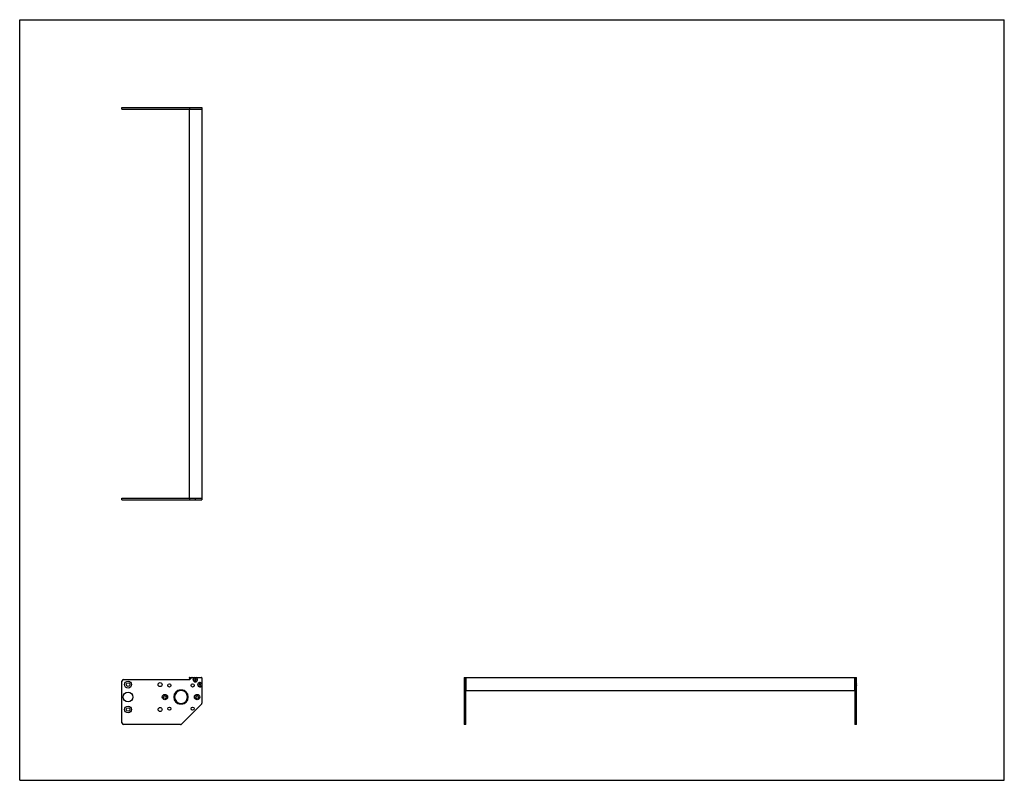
# Model space of a CAD drawing. Header units: inches. Extents: x 0 to 76.5, y 0 to 59.1.
import ezdxf

# ---------------------------------------------------------------- set-up
doc = ezdxf.new("R2010")
doc.units = ezdxf.units.IN
doc.header["$LTSCALE"] = 4.208696
doc.header["$MEASUREMENT"] = 0
doc.layers.get('0').update_dxf_attribs({"linetype": 'CONTINUOUS'})
for name, color, linetype in [('350539_30_BL3', 7, 'CONTINUOUS'), ('350540_BL0', 7, 'CONTINUOUS'), ('350541_BL4', 7, 'CONTINUOUS'), ('930410M_BL1', 7, 'CONTINUOUS'), ('930410M_BL2', 7, 'CONTINUOUS'), ('930410M_BL5', 7, 'CONTINUOUS'), ('930410M_BL6', 7, 'CONTINUOUS')]:
    doc.layers.add(name, color=color, linetype=linetype)

# ---------------------------------------------------------------- blocks, each defined once
blk = doc.blocks.new('350540_BL0', base_point=(21.311, 13.136))
at = {"layer": '350540_BL0', "color": 7, "linetype": 'CONTINUOUS'}
for p, q in [((7.949, 21.93), (13.169, 21.93)), ((7.949, 21.805), (7.949, 21.93)), ((7.949, 21.805), (14.168, 21.805)), ((13.228, 21.805), (13.228, 21.93)), ((13.38, 21.93), (14.168, 21.93)), ((14.168, 21.93), (14.168, 21.805)), ((7.949, 4.467), (7.949, 7.707)), ((8.074, 7.832), (13.228, 7.832)), ((13.228, 7.832), (13.38, 7.984)), ((13.401, 7.993), (14.138, 7.993)), ((14.168, 7.963), (14.168, 5.999)), ((34.547, 7.993), (34.547, 4.342)), ((34.547, 7.993), (34.672, 7.993)), ((34.672, 4.342), (34.672, 7.993)), ((12.508, 7.034), (12.508, 6.972)), ((12.568, 6.972), (12.568, 7.034)), ((12.508, 5.974), (12.508, 5.911)), ((12.568, 5.911), (12.568, 5.974)), ((14.131, 5.911), (12.599, 4.378)), ((12.51, 4.342), (8.074, 4.342)), ((34.672, 4.342), (34.547, 4.342))]:
    blk.add_line(p, q, dxfattribs=at)
for centre, radius in [((8.422, 7.442), 0.266), ((8.422, 7.442), 0.141), ((10.913, 7.442), 0.158), ((11.633, 7.378), 0.125), ((13.443, 7.378), 0.125), ((8.422, 6.473), 0.375), ((11.288, 6.473), 0.21), ((11.288, 6.473), 0.109), ((13.788, 6.473), 0.21), ((13.788, 6.473), 0.109), ((8.422, 5.504), 0.266), ((8.422, 5.504), 0.141), ((10.913, 5.504), 0.158), ((11.633, 5.568), 0.125), ((13.443, 5.568), 0.125)]:
    blk.add_circle(centre, radius, dxfattribs=at)
for centre, radius, start, end in [((13.669, 21.578), 0.245, 109.02002, 112.08786), ((13.626, 21.578), 0.245, 67.91214, 70.98043), ((8.074, 7.707), 0.125, 90, 180), ((13.401, 7.963), 0.03, 90, 135), ((13.648, 7.833), 0.175, 113.89551, 66.10449), ((14.138, 7.963), 0.03, 0, 90), ((12.538, 6.473), 0.562, 93.05723, 266.94277), ((12.538, 6.473), 0.5, 93.43981, 266.56019), ((12.538, 6.473), 0.562, 273.05723, 86.94277), ((12.538, 6.473), 0.5, 273.43981, 86.56019), ((14.008, 7.433), 0.175, 23.89551, 336.10449), ((34.32, 7.411), 0.245, 19.12466, 22.08512), ((34.32, 7.454), 0.245, 337.91488, 340.87485), ((14.043, 5.999), 0.125, 315, 360), ((8.074, 4.467), 0.125, 180, 270), ((12.51, 4.467), 0.125, 270, 315)]:
    blk.add_arc(centre, radius, start, end, dxfattribs=at)
for points, knots in [([(13.589, 21.81), (13.599, 21.813), (13.618, 21.818), (13.648, 21.821), (13.678, 21.818), (13.697, 21.813), (13.706, 21.81)], [0, 0, 0, 0, 0.250027, 0.5, 0.749973, 1, 1, 1, 1]), ([(34.552, 7.492), (34.555, 7.482), (34.56, 7.463), (34.562, 7.443), (34.562, 7.433)], [0, 0, 0, 0, 0.500072, 1, 1, 1, 1]), ([(34.562, 7.433), (34.562, 7.423), (34.56, 7.403), (34.555, 7.383), (34.552, 7.374)], [0, 0, 0, 0, 0.499928, 1, 1, 1, 1])]:
    blk.add_open_spline(points, degree=3, knots=knots, dxfattribs=at)
blk = doc.blocks.new('930410M_BL1', base_point=(24.201, 7.433))
at = {"layer": '930410M_BL1', "color": 7, "linetype": 'CONTINUOUS'}
for p, q in [((13.979, 7.482), (13.951, 7.433)), ((13.951, 7.433), (13.979, 7.384)), ((13.979, 7.482), (14.036, 7.482)), ((14.036, 7.384), (13.979, 7.384)), ((14.065, 7.433), (14.036, 7.482)), ((14.036, 7.384), (14.065, 7.433)), ((34.552, 7.492), (34.552, 7.374))]:
    blk.add_line(p, q, dxfattribs=at)
blk.add_circle((14.008, 7.433), 0.157, dxfattribs=at)
blk = doc.blocks.new('930410M_BL2', base_point=(13.648, 14.742))
at = {"layer": '930410M_BL2', "color": 7, "linetype": 'CONTINUOUS'}
for p, q in [((13.589, 21.809), (13.706, 21.809)), ((13.619, 7.882), (13.591, 7.833)), ((13.591, 7.833), (13.619, 7.784)), ((13.619, 7.882), (13.676, 7.882)), ((13.676, 7.784), (13.619, 7.784)), ((13.705, 7.833), (13.676, 7.882)), ((13.676, 7.784), (13.705, 7.833))]:
    blk.add_line(p, q, dxfattribs=at)
blk.add_circle((13.648, 7.833), 0.157, dxfattribs=at)
blk = doc.blocks.new('350539_30_BL3', base_point=(39.039, 29.559))
at = {"layer": '350539_30_BL3', "color": 7, "linetype": 'CONTINUOUS'}
for p, q in [((13.169, 52.166), (13.169, 21.93)), ((13.169, 52.166), (14.168, 52.166)), ((14.168, 52.166), (14.168, 21.93)), ((13.169, 21.93), (14.168, 21.93)), ((13.199, 7.993), (13.401, 7.993)), ((34.672, 7.993), (34.672, 7.012)), ((34.672, 7.993), (64.908, 7.993)), ((64.908, 7.012), (64.908, 7.993)), ((64.908, 6.952), (34.672, 6.952))]:
    blk.add_line(p, q, dxfattribs=at)
for centre, radius, start, end in [((13.199, 7.963), 0.03, 90, 246.07971), ((12.538, 6.473), 1.6, 62.21745, 66.07971)]:
    blk.add_arc(centre, radius, start, end, dxfattribs=at)
blk = doc.blocks.new('350541_BL4', base_point=(36.491, 28.316))
at = {"layer": '350541_BL4', "color": 7, "linetype": 'CONTINUOUS'}
for p, q in [((7.949, 52.166), (7.949, 52.291)), ((7.949, 52.291), (14.168, 52.291)), ((7.949, 52.166), (13.169, 52.166)), ((13.228, 52.166), (13.228, 52.291)), ((13.401, 52.166), (14.168, 52.166)), ((14.168, 52.291), (14.168, 52.166)), ((64.908, 7.993), (65.033, 7.993)), ((64.908, 7.993), (64.908, 4.342)), ((65.033, 7.369), (65.033, 7.993)), ((65.033, 4.342), (65.033, 7.362)), ((65.033, 4.342), (64.908, 4.342))]:
    blk.add_line(p, q, dxfattribs=at)
for centre, start, end in [((13.669, 52.518), 247.91214, 250.98043), ((13.626, 52.518), 289.02002, 292.08786), ((65.261, 7.411), 157.91456, 160.88712), ((65.261, 7.454), 199.12077, 202.08512)]:
    blk.add_arc(centre, 0.245, start, end, dxfattribs=at)
for points, knots in [([(13.706, 52.286), (13.697, 52.283), (13.678, 52.278), (13.648, 52.275), (13.618, 52.278), (13.599, 52.283), (13.589, 52.286)], [0, 0, 0, 0, 0.250027, 0.5, 0.749973, 1, 1, 1, 1]), ([(65.029, 7.492), (65.026, 7.482), (65.02, 7.463), (65.018, 7.443), (65.018, 7.433)], [0, 0, 0, 0, 0.500085, 1, 1, 1, 1]), ([(65.018, 7.433), (65.018, 7.423), (65.02, 7.403), (65.026, 7.383), (65.029, 7.374)], [0, 0, 0, 0, 0.499924, 1, 1, 1, 1])]:
    blk.add_open_spline(points, degree=3, knots=knots, dxfattribs=at)
blk = doc.blocks.new('930410M_BL5', base_point=(13.648, 52.287))
at = {"layer": '930410M_BL5', "color": 7, "linetype": 'CONTINUOUS'}
blk.add_line((13.706, 52.287), (13.589, 52.287), dxfattribs=at)
blk = doc.blocks.new('930410M_BL6', base_point=(65.029, 7.433))
at = {"layer": '930410M_BL6', "color": 7, "linetype": 'CONTINUOUS'}
blk.add_line((65.029, 7.374), (65.029, 7.492), dxfattribs=at)

msp = doc.modelspace()

# ---------------------------------------------------------------- linework, layer by layer
at = {"color": 7, "linetype": 'CONTINUOUS'}
for p, q in [((0, 0), (0, 59.13)), ((0, 59.13), (76.522, 59.13)), ((76.522, 0), (76.522, 59.13)), ((0, 0), (76.522, 0))]:
    msp.add_line(p, q, dxfattribs=at)

# ---------------------------------------------------------------- block references
at = {"layer": '350539_30_BL3'}
msp.add_blockref('350539_30_BL3', (39.039, 29.559), dxfattribs=at)
at = {"layer": '350540_BL0'}
msp.add_blockref('350540_BL0', (21.311, 13.136), dxfattribs=at)
at = {"layer": '350541_BL4'}
msp.add_blockref('350541_BL4', (36.491, 28.316), dxfattribs=at)
at = {"layer": '930410M_BL1'}
msp.add_blockref('930410M_BL1', (24.201, 7.433), dxfattribs=at)
at = {"layer": '930410M_BL2'}
msp.add_blockref('930410M_BL2', (13.648, 14.742), dxfattribs=at)
at = {"layer": '930410M_BL5'}
msp.add_blockref('930410M_BL5', (13.648, 52.287), dxfattribs=at)
at = {"layer": '930410M_BL6'}
msp.add_blockref('930410M_BL6', (65.029, 7.433), dxfattribs=at)

doc.saveas('drawing.dxf')
